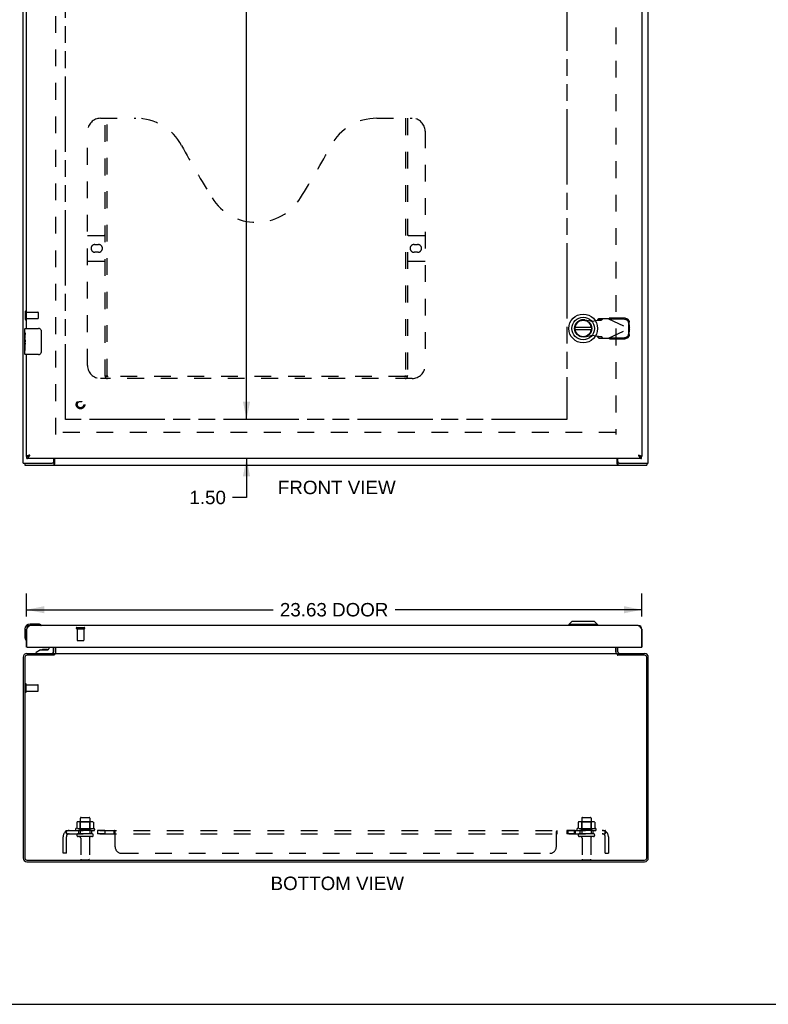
# Model space of a CAD drawing. Header units: inches. Extents: x 0 to 117, y 0 to 76.
# Tile 2 of 4: x 30 to 58, y 0 to 38. Entities that reach past the tile are written whole.
import ezdxf

# ---------------------------------------------------------------- set-up
doc = ezdxf.new("R2010")
doc.units = ezdxf.units.IN
doc.header["$LTSCALE"] = 6.431217
doc.header["$MEASUREMENT"] = 0
doc.linetypes.add('HIDDEN', pattern=[0.2, 0.1, -0.1])
doc.linetypes.add('PHANTOM', pattern=[0.8, 0.45, -0.05, 0.1, -0.05, 0.1, -0.05])
doc.layers.get('0').update_dxf_attribs({"linetype": 'CONTINUOUS'})
for name, color, linetype in [('02___PRT_ALL_AXES', 7, 'CONTINUOUS'), ('AVAILABLE_DOOR_SPACE', 7, 'CONTINUOUS'), ('DEFAULT_2', 8, 'HIDDEN'), ('DIMENSIONS', 7, 'CONTINUOUS')]:
    doc.layers.add(name, color=color, linetype=linetype)
doc.styles.get("Standard").update_dxf_attribs({"font": 'arial.ttf'})
doc.dimstyles.new('DIMSTYLE_1', dxfattribs={"dimtxt": 0.515873, "dimasz": 0.687831, "dimexe": 0.09, "dimexo": 0.07, "dimgap": 0.0375, "dimtad": 0, "dimtih": 1, "dimtoh": 1, "dimzin": 4, "dimdsep": 46, "dimtxsty": 'Standard', "dimblk": '_FILLED', "dimblk1": '_FILLED', "dimblk2": '_FILLED', "dimcen": 0.09, "dimazin": 1, "dimtfac": 1, "dimtofl": 0, "dimtmove": 0, "dimatfit": 3, "dimldrblk": '_FILLED', "dimfxl": 1, "dimtolj": 1, "dimtzin": 4, "dimarcsym": 0})

# ---------------------------------------------------------------- blocks, each defined once
blk = doc.blocks.new('_FILLED')
at = {"color": 0, "linetype": 'ByBlock'}
blk.add_solid([(0, 0), (-1, 0.2), (-1, -0.2)], dxfattribs=at)
blk = doc.blocks.new('*D5')
at = {"layer": 'DIMENSIONS', "color": 2, "linetype": 'Continuous'}
for p, q in [((29.985, 14.897), (29.985, 15.78)), ((53.61, 14.897), (53.61, 15.78)), ((29.985, 15.161), (39.459, 15.161)), ((53.61, 15.161), (44.136, 15.161))]:
    blk.add_line(p, q, dxfattribs=at)
at = {"layer": 'DIMENSIONS', "color": 2, "linetype": 'Continuous', "xscale": 0.6878306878, "yscale": 0.6878306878, "zscale": 0.6878306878, "rotation": 180}
blk.add_blockref('_FILLED', (29.985, 15.161), dxfattribs=at)
at = {"layer": 'DIMENSIONS', "color": 2, "linetype": 'Continuous', "xscale": 0.6878306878, "yscale": 0.6878306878, "zscale": 0.6878306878}
blk.add_blockref('_FILLED', (53.61, 15.161), dxfattribs=at)
at = {"layer": 'DIMENSIONS', "color": 2, "linetype": 'Continuous', "insert": (41.797, 15.419), "char_height": 0.5159, "width": 4.1615, "attachment_point": 2, "line_spacing_factor": 0.9}
blk.add_mtext('23.63 DOOR', dxfattribs=at)
blk = doc.blocks.new('*D14')
at = {"layer": 'DIMENSIONS', "color": 2, "linetype": 'Continuous'}
for p, q in [((38.434, 54.968), (38.434, 39.234)), ((38.434, 22.468), (38.434, 38.202))]:
    blk.add_line(p, q, dxfattribs=at)
at = {"layer": 'DIMENSIONS', "color": 2, "linetype": 'Continuous', "xscale": 0.6878306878, "yscale": 0.6878306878, "zscale": 0.6878306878}
for p, rotation in [((38.434, 54.968), 90), ((38.434, 22.468), 270)]:
    blk.add_blockref('_FILLED', p, dxfattribs=dict(at, rotation=rotation))
at = {"layer": 'DIMENSIONS', "color": 2, "linetype": 'Continuous', "insert": (38.434, 38.976), "char_height": 0.5159, "width": 1.80268, "attachment_point": 2, "line_spacing_factor": 0.9}
blk.add_mtext('32.50', dxfattribs=at)
blk = doc.blocks.new('*D15')
at = {"layer": 'DIMENSIONS', "color": 2, "linetype": 'Continuous'}
for p, q in [((38.434, 22.468), (38.434, 23.844)), ((38.434, 20.968), (38.434, 19.475)), ((38.434, 19.475), (37.901, 19.475))]:
    blk.add_line(p, q, dxfattribs=at)
at = {"layer": 'DIMENSIONS', "color": 2, "linetype": 'Continuous', "xscale": 0.6878306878, "yscale": 0.6878306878, "zscale": 0.6878306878}
for p, rotation in [((38.434, 22.468), 270), ((38.434, 20.968), 90)]:
    blk.add_blockref('_FILLED', p, dxfattribs=dict(at, rotation=rotation))
at = {"layer": 'DIMENSIONS', "color": 2, "linetype": 'Continuous', "insert": (37.643, 19.733), "char_height": 0.5159, "width": 1.40187, "attachment_point": 3, "line_spacing_factor": 0.9}
blk.add_mtext('1.50', dxfattribs=at)

msp = doc.modelspace()

# ---------------------------------------------------------------- linework, layer by layer
at = {"color": 3, "linetype": 'Continuous'}
for p, q in [((29.86, 20.793), (29.86, 56.643)), ((53.61, 56.393), (53.61, 21.043)), ((53.86, 20.793), (53.86, 56.643)), ((29.985, 25.968), (29.985, 51.468)), ((29.985, 21.043), (29.985, 24.968)), ((53.597, 20.968), (29.998, 20.968)), ((30.12, 21.103), (30.102, 21.098)), ((31.035, 20.853), (31.035, 20.968)), ((31.062, 20.968), (31.062, 20.761)), ((52.658, 20.761), (52.658, 20.968)), ((52.685, 20.853), (52.685, 20.968)), ((29.86, 20.793), (30.975, 20.793)), ((29.923, 20.718), (53.797, 20.718)), ((52.666, 20.746), (52.67, 20.739)), ((52.745, 20.793), (53.86, 20.793)), ((29.985, 13.725), (29.985, 14.415)), ((29.998, 13.74), (29.998, 14.415)), ((53.475, 14.55), (30.12, 14.55)), ((53.597, 14.415), (53.597, 13.74)), ((53.61, 14.415), (53.61, 13.725)), ((30.013, 13.725), (53.582, 13.725)), ((31.035, 13.547), (31.035, 13.725)), ((31.112, 13.492), (31.112, 13.725)), ((52.608, 13.725), (52.608, 13.492)), ((52.685, 13.547), (52.685, 13.725)), ((29.86, 13.332), (29.86, 5.622)), ((29.923, 13.334), (29.923, 5.62)), ((31.032, 13.414), (30.003, 13.414)), ((30.005, 13.477), (31.035, 13.477)), ((31.047, 13.424), (31.043, 13.421)), ((31.062, 13.477), (31.062, 13.435)), ((31.062, 13.477), (52.658, 13.477)), ((52.624, 13.485), (52.626, 13.483)), ((52.658, 13.477), (52.658, 13.435)), ((52.685, 13.477), (53.715, 13.477)), ((53.717, 13.414), (52.688, 13.414)), ((53.797, 5.62), (53.797, 13.334)), ((53.86, 5.622), (53.86, 13.332)), ((30.003, 5.54), (53.717, 5.54)), ((30.005, 5.477), (53.715, 5.477))]:
    msp.add_line(p, q, dxfattribs=at)
at = {"color": 7, "linetype": 'Continuous'}
for p, q in [((29.94, 25.968), (30.45, 25.968)), ((30.55, 25.868), (30.55, 25.068)), ((51.672, 26.007), (51.047, 26.007)), ((51.047, 25.928), (51.672, 25.928)), ((29.925, 25.353), (29.925, 25.386)), ((29.925, 24.983), (29.925, 25.122)), ((30.45, 24.968), (29.94, 24.968)), ((29.985, 21.043), (29.998, 21.043)), ((29.998, 20.968), (29.998, 21.043)), ((53.61, 21.043), (53.597, 21.043)), ((53.597, 20.968), (53.597, 21.043)), ((29.923, 20.793), (29.923, 20.718)), ((31.032, 20.793), (30.975, 20.793)), ((31.032, 20.793), (31.032, 20.718)), ((52.745, 20.793), (52.688, 20.793)), ((52.688, 20.793), (52.688, 20.718)), ((53.797, 20.793), (53.797, 20.718)), ((29.925, 14.41), (29.925, 14.121)), ((29.985, 14.415), (29.998, 14.415)), ((30.414, 14.61), (30.125, 14.61)), ((30.452, 14.607), (30.414, 14.61)), ((30.55, 14.563), (30.55, 14.563)), ((50.926, 14.708), (50.808, 14.589)), ((51.911, 14.589), (50.808, 14.589)), ((50.808, 14.589), (50.808, 14.55)), ((51.792, 14.708), (50.926, 14.708)), ((51.792, 14.708), (51.911, 14.589)), ((51.911, 14.589), (51.911, 14.55)), ((53.61, 14.415), (53.597, 14.415)), ((29.925, 14.121), (29.928, 14.083)), ((29.97, 13.992), (29.971, 13.988)), ((29.971, 13.988), (29.971, 13.987)), ((30.013, 13.725), (29.985, 13.725)), ((30.529, 13.62), (30.358, 13.521)), ((30.529, 13.62), (30.811, 13.62)), ((30.691, 13.636), (30.623, 13.636)), ((30.693, 13.636), (30.691, 13.636)), ((30.763, 13.636), (30.693, 13.636)), ((30.843, 13.725), (30.843, 13.652)), ((31.028, 13.561), (31.028, 13.725)), ((31.11, 13.547), (31.11, 13.725)), ((52.61, 13.547), (52.61, 13.725)), ((53.582, 13.725), (53.61, 13.725)), ((30.358, 13.482), (30.358, 13.521)), ((30.358, 13.482), (30.949, 13.482)), ((30.564, 13.477), (30.563, 13.482)), ((30.822, 13.477), (30.823, 13.482)), ((31.035, 13.416), (31.035, 13.477)), ((31.056, 13.434), (31.035, 13.46)), ((52.664, 13.434), (52.685, 13.46)), ((52.685, 13.416), (52.685, 13.477)), ((0, 0), (116.931, 0))]:
    msp.add_line(p, q, dxfattribs=at)
for points in [[(30.543, 25.904), (30.545, 25.899), (30.547, 25.893), (30.548, 25.887), (30.549, 25.881), (30.55, 25.874), (30.55, 25.868)], [(30.55, 25.068), (30.55, 25.062), (30.549, 25.055), (30.548, 25.049), (30.547, 25.043), (30.545, 25.038), (30.543, 25.032)], [(29.998, 21.043), (30.003, 21.043), (30.008, 21.044), (30.013, 21.044), (30.018, 21.045), (30.023, 21.046), (30.028, 21.048), (30.034, 21.049), (30.039, 21.051), (30.044, 21.053), (30.049, 21.055), (30.054, 21.058), (30.059, 21.061)], [(30.059, 21.061), (30.064, 21.063), (30.069, 21.066)], [(30.069, 21.066), (30.074, 21.07), (30.079, 21.073), (30.084, 21.076), (30.089, 21.08), (30.095, 21.084), (30.1, 21.087), (30.105, 21.091), (30.11, 21.095), (30.115, 21.099), (30.12, 21.103)], [(30.12, 21.103), (30.115, 21.1), (30.111, 21.097), (30.106, 21.094), (30.101, 21.091), (30.097, 21.088), (30.093, 21.085), (30.089, 21.082), (30.085, 21.079), (30.081, 21.076), (30.078, 21.073), (30.074, 21.07), (30.074, 21.069)], [(31.062, 20.814), (31.061, 20.814), (31.059, 20.814), (31.058, 20.814), (31.057, 20.814), (31.056, 20.814), (31.055, 20.813), (31.054, 20.813), (31.053, 20.812), (31.052, 20.811), (31.05, 20.81), (31.049, 20.81), (31.048, 20.808), (31.047, 20.807), (31.046, 20.806), (31.045, 20.805), (31.044, 20.803), (31.043, 20.802), (31.042, 20.801), (31.041, 20.799), (31.04, 20.798), (31.039, 20.797), (31.038, 20.796), (31.037, 20.795), (31.036, 20.794), (31.035, 20.794), (31.034, 20.793), (31.033, 20.793), (31.032, 20.793)], [(52.658, 20.814), (52.659, 20.814), (52.66, 20.814), (52.662, 20.814), (52.663, 20.814), (52.664, 20.814), (52.665, 20.813), (52.666, 20.813), (52.667, 20.812), (52.668, 20.811), (52.669, 20.81), (52.671, 20.81), (52.672, 20.808), (52.673, 20.807), (52.674, 20.806), (52.675, 20.805), (52.676, 20.803), (52.677, 20.802), (52.678, 20.801), (52.679, 20.799), (52.68, 20.798), (52.681, 20.797), (52.682, 20.796), (52.683, 20.795), (52.684, 20.794), (52.685, 20.794), (52.686, 20.793), (52.687, 20.793), (52.688, 20.793)], [(53.475, 21.103), (53.48, 21.1), (53.484, 21.097), (53.489, 21.094), (53.494, 21.091), (53.498, 21.088), (53.502, 21.085), (53.506, 21.082), (53.51, 21.079), (53.514, 21.076), (53.517, 21.073), (53.521, 21.07), (53.521, 21.069)], [(53.475, 21.103), (53.48, 21.099), (53.485, 21.095), (53.49, 21.091), (53.495, 21.087), (53.5, 21.084), (53.505, 21.08), (53.511, 21.076), (53.516, 21.073), (53.521, 21.07)], [(53.521, 21.07), (53.526, 21.066), (53.531, 21.063)], [(53.531, 21.063), (53.536, 21.061), (53.541, 21.058), (53.546, 21.055), (53.551, 21.053), (53.556, 21.051), (53.561, 21.049), (53.566, 21.048), (53.572, 21.046), (53.577, 21.045), (53.582, 21.044), (53.587, 21.044), (53.592, 21.043), (53.597, 21.043)], [(30.55, 14.563), (30.548, 14.564), (30.547, 14.564), (30.543, 14.565)], [(29.971, 13.987), (29.972, 13.985), (29.972, 13.985)], [(31.056, 13.434), (31.055, 13.433), (31.053, 13.432), (31.052, 13.43), (31.051, 13.428), (31.05, 13.426), (31.049, 13.425)], [(52.664, 13.434), (52.665, 13.433), (52.667, 13.432), (52.668, 13.43), (52.669, 13.428), (52.67, 13.426), (52.671, 13.425)]]:
    msp.add_lwpolyline(points, dxfattribs=at)
at = {"color": 3, "linetype": 'Continuous'}
for points in [[(30.102, 21.098), (30.094, 21.096), (30.085, 21.093), (30.077, 21.091), (30.068, 21.088), (30.06, 21.086), (30.052, 21.083), (30.045, 21.081), (30.038, 21.078), (30.031, 21.076), (30.025, 21.073), (30.018, 21.071), (30.013, 21.068), (30.008, 21.066), (30.003, 21.063), (29.999, 21.061), (29.995, 21.058), (29.992, 21.056), (29.99, 21.053), (29.988, 21.051), (29.986, 21.048), (29.985, 21.046), (29.985, 21.043)], [(29.998, 20.968), (30.003, 20.968), (30.008, 20.969), (30.013, 20.971), (30.018, 20.973), (30.023, 20.975), (30.028, 20.978), (30.034, 20.982), (30.039, 20.986), (30.044, 20.991), (30.049, 20.996), (30.054, 21.002), (30.059, 21.008), (30.064, 21.014), (30.069, 21.021), (30.074, 21.028), (30.079, 21.036), (30.084, 21.043), (30.089, 21.051), (30.095, 21.06), (30.1, 21.068), (30.105, 21.077), (30.11, 21.085), (30.115, 21.094), (30.12, 21.103)], [(53.475, 21.103), (53.493, 21.098), (53.501, 21.096), (53.51, 21.093), (53.518, 21.091), (53.527, 21.088), (53.535, 21.086), (53.542, 21.083), (53.55, 21.081), (53.557, 21.078), (53.564, 21.076), (53.57, 21.073), (53.576, 21.071), (53.582, 21.068), (53.587, 21.066), (53.592, 21.063), (53.596, 21.061), (53.6, 21.058), (53.603, 21.056), (53.605, 21.053), (53.607, 21.051), (53.609, 21.048), (53.61, 21.046), (53.61, 21.043)], [(53.475, 21.103), (53.48, 21.094), (53.485, 21.085), (53.49, 21.077), (53.495, 21.068), (53.5, 21.06), (53.505, 21.051), (53.511, 21.043), (53.516, 21.036), (53.521, 21.028), (53.526, 21.021), (53.531, 21.014), (53.536, 21.008), (53.541, 21.002), (53.546, 20.996), (53.551, 20.991), (53.556, 20.986), (53.561, 20.982), (53.566, 20.978), (53.572, 20.975), (53.577, 20.973), (53.582, 20.971), (53.587, 20.969), (53.592, 20.968), (53.597, 20.968)], [(31.05, 20.739), (31.049, 20.737), (31.048, 20.734), (31.047, 20.732), (31.046, 20.73), (31.045, 20.728), (31.044, 20.727), (31.043, 20.725), (31.042, 20.724), (31.041, 20.722), (31.04, 20.721), (31.039, 20.72), (31.038, 20.72), (31.037, 20.719), (31.036, 20.719), (31.034, 20.718), (31.033, 20.718), (31.032, 20.718)], [(31.062, 20.761), (31.061, 20.76), (31.06, 20.759), (31.059, 20.757), (31.058, 20.755), (31.057, 20.753), (31.056, 20.751), (31.055, 20.749), (31.053, 20.746), (31.05, 20.739)], [(52.658, 20.761), (52.659, 20.76), (52.66, 20.759), (52.661, 20.757), (52.662, 20.755), (52.663, 20.753), (52.664, 20.751), (52.665, 20.749), (52.666, 20.746)], [(52.67, 20.739), (52.671, 20.737), (52.672, 20.734), (52.673, 20.732), (52.674, 20.73), (52.675, 20.728), (52.676, 20.727), (52.677, 20.725), (52.678, 20.724), (52.679, 20.722), (52.68, 20.721), (52.681, 20.72), (52.682, 20.72), (52.683, 20.719), (52.684, 20.719), (52.686, 20.718), (52.687, 20.718), (52.688, 20.718)], [(29.998, 14.415), (30.003, 14.424), (30.008, 14.433), (30.013, 14.441), (30.018, 14.45), (30.023, 14.458), (30.028, 14.467), (30.034, 14.475), (30.039, 14.483), (30.044, 14.49), (30.049, 14.497), (30.054, 14.504), (30.059, 14.51), (30.064, 14.517), (30.069, 14.522), (30.074, 14.527), (30.079, 14.532), (30.084, 14.536), (30.089, 14.54), (30.095, 14.543), (30.1, 14.545), (30.105, 14.547), (30.11, 14.549), (30.115, 14.55), (30.12, 14.55)], [(53.475, 14.55), (53.48, 14.55), (53.485, 14.549), (53.49, 14.547), (53.495, 14.545), (53.5, 14.543), (53.505, 14.54), (53.511, 14.536), (53.516, 14.532), (53.521, 14.527), (53.526, 14.522), (53.531, 14.517), (53.536, 14.51), (53.541, 14.504), (53.546, 14.497), (53.551, 14.49), (53.556, 14.483), (53.561, 14.475), (53.566, 14.467), (53.572, 14.458), (53.577, 14.45), (53.582, 14.441), (53.587, 14.433), (53.592, 14.424), (53.597, 14.415)], [(31.009, 13.492), (31.009, 13.493), (31.01, 13.493), (31.01, 13.493), (31.011, 13.493), (31.012, 13.492), (31.013, 13.492), (31.014, 13.491), (31.015, 13.49), (31.016, 13.489), (31.018, 13.488), (31.021, 13.485)], [(31.021, 13.485), (31.022, 13.484), (31.024, 13.483), (31.025, 13.481)], [(31.025, 13.481), (31.027, 13.48), (31.028, 13.479), (31.03, 13.478)], [(31.043, 13.421), (31.042, 13.421), (31.041, 13.42), (31.04, 13.419), (31.039, 13.419), (31.038, 13.418), (31.037, 13.417), (31.036, 13.416), (31.034, 13.416), (31.033, 13.415), (31.032, 13.414)], [(31.062, 13.435), (31.061, 13.434), (31.06, 13.433), (31.059, 13.432), (31.058, 13.431), (31.057, 13.43), (31.056, 13.429), (31.055, 13.428), (31.053, 13.428), (31.052, 13.427), (31.051, 13.426), (31.05, 13.426), (31.049, 13.425), (31.048, 13.424), (31.047, 13.424)], [(31.096, 13.485), (31.094, 13.483), (31.093, 13.482), (31.092, 13.481), (31.091, 13.48), (31.089, 13.479), (31.088, 13.478), (31.087, 13.478), (31.086, 13.477), (31.085, 13.477), (31.084, 13.477)], [(31.112, 13.492), (31.111, 13.493), (31.11, 13.493), (31.109, 13.493), (31.108, 13.493), (31.106, 13.492), (31.105, 13.492), (31.104, 13.491), (31.102, 13.491), (31.101, 13.49), (31.1, 13.489), (31.099, 13.488), (31.098, 13.486), (31.096, 13.485)], [(52.608, 13.492), (52.609, 13.493), (52.61, 13.493), (52.611, 13.493), (52.612, 13.493), (52.614, 13.492), (52.615, 13.492), (52.616, 13.491), (52.618, 13.491), (52.619, 13.49), (52.62, 13.489), (52.621, 13.488), (52.622, 13.486), (52.624, 13.485)], [(52.626, 13.483), (52.627, 13.482), (52.628, 13.481), (52.629, 13.48), (52.63, 13.479), (52.632, 13.478), (52.633, 13.478), (52.634, 13.477), (52.635, 13.477), (52.636, 13.477)], [(52.658, 13.435), (52.659, 13.434), (52.66, 13.433), (52.661, 13.432), (52.662, 13.431), (52.663, 13.43), (52.664, 13.429), (52.665, 13.428), (52.666, 13.428), (52.668, 13.427), (52.669, 13.426), (52.67, 13.426), (52.671, 13.425), (52.672, 13.424), (52.673, 13.424), (52.676, 13.422)], [(52.676, 13.422), (52.677, 13.421), (52.678, 13.421), (52.679, 13.42), (52.68, 13.419), (52.681, 13.419), (52.682, 13.418), (52.683, 13.417), (52.684, 13.416), (52.686, 13.416), (52.687, 13.415), (52.688, 13.414)], [(52.695, 13.481), (52.693, 13.48), (52.692, 13.479), (52.69, 13.478)], [(52.702, 13.488), (52.699, 13.485), (52.698, 13.484), (52.696, 13.483), (52.695, 13.481)], [(52.711, 13.492), (52.711, 13.493), (52.71, 13.493), (52.71, 13.493), (52.709, 13.493), (52.708, 13.492), (52.707, 13.492), (52.706, 13.491), (52.705, 13.49), (52.704, 13.489), (52.702, 13.488)]]:
    msp.add_lwpolyline(points, dxfattribs=at)
at = {"color": 7, "linetype": 'Continuous'}
for radius in [0.551, 0.433, 0.329, 0.317]:
    msp.add_circle((51.359, 25.967), radius, dxfattribs=at)
for centre, radius, start, end in [((51.359, 25.967), 0.315, 10.0787, 349.9213), ((29.94, 25.953), 0.015, 90, 180), ((30.45, 25.868), 0.1, 21.1999, 90), ((29.94, 24.983), 0.015, 180, 270), ((30.45, 25.068), 0.1, 270, 338.7946), ((30.125, 14.41), 0.2, 90, 180), ((30.414, 14.36), 0.25, 59.1101, 90), ((30.535, 14.565), 0.015, 270, 353.6204), ((30.535, 14.562), 0.015, 6.3796, 59.1101), ((30.175, 14.121), 0.25, 180, 210.8899), ((29.97, 14), 0.015, 276.3796, 360), ((29.973, 14), 0.015, 210.8899, 263.6204), ((30.623, 13.546), 0.09, 90, 124.9249), ((30.763, 13.546), 0.09, 55.2472, 90), ((30.811, 13.652), 0.0317, 270, 360), ((30.949, 13.561), 0.0787, 270, 360), ((30.965, 13.547), 0.145, 308.7549, 311.9883), ((30.965, 13.547), 0.145, 334.6031, 360), ((52.755, 13.547), 0.145, 180, 205.3969), ((52.755, 13.547), 0.145, 228.0117, 231.2451)]:
    msp.add_arc(centre, radius, start, end, dxfattribs=at)
at = {"color": 3, "linetype": 'Continuous'}
for centre, radius, start, end in [((30.975, 20.853), 0.06, 270, 360), ((52.745, 20.853), 0.06, 180, 270), ((30.12, 14.415), 0.135, 90, 180), ((53.475, 14.415), 0.135, 0, 90), ((30.013, 13.74), 0.015, 180, 270), ((53.582, 13.74), 0.015, 270, 360), ((30.005, 13.332), 0.145, 90, 180), ((30.003, 13.334), 0.08, 90, 180), ((30.965, 13.547), 0.07, 273.2311, 360), ((52.755, 13.547), 0.07, 180, 266.7689), ((53.715, 13.332), 0.145, 0, 90), ((53.717, 13.334), 0.08, 0, 90), ((30.005, 5.622), 0.145, 180, 270), ((30.003, 5.62), 0.08, 180, 270), ((53.715, 5.622), 0.145, 270, 360), ((53.717, 5.62), 0.08, 270, 360)]:
    msp.add_arc(centre, radius, start, end, dxfattribs=at)
at = {"layer": '02___PRT_ALL_AXES', "color": 8, "linetype": 'HIDDEN'}
for p, q in [((29.978, 26.344), (29.978, 26.592)), ((29.978, 26.592), (30.425, 26.592)), ((29.978, 26.344), (30.425, 26.344)), ((31.936, 14.432), (31.936, 13.985)), ((31.936, 14.432), (32.184, 14.432)), ((32.184, 14.432), (32.184, 13.985)), ((29.978, 12.028), (29.978, 12.276)), ((29.978, 12.276), (30.425, 12.276)), ((29.978, 12.028), (30.425, 12.028)), ((32.052, 7.147), (32.052, 6.552)), ((32.418, 7.147), (32.418, 6.552)), ((51.302, 7.147), (51.302, 6.552)), ((51.668, 7.147), (51.668, 6.552)), ((32.591, 6.747), (31.879, 6.747)), ((31.901, 6.677), (31.985, 6.677)), ((31.985, 6.677), (31.985, 6.552)), ((32.485, 6.677), (31.985, 6.677)), ((32.485, 6.552), (31.985, 6.552)), ((32.485, 6.677), (32.485, 6.552)), ((32.485, 6.677), (32.569, 6.677)), ((32.713, 6.677), (32.713, 6.552)), ((32.994, 6.677), (32.713, 6.677)), ((32.994, 6.552), (32.713, 6.552)), ((32.994, 6.677), (32.994, 6.552)), ((51.046, 6.677), (50.726, 6.677)), ((50.726, 6.677), (50.726, 6.552)), ((51.046, 6.552), (50.726, 6.552)), ((50.765, 6.677), (50.765, 6.552)), ((51.007, 6.677), (51.007, 6.552)), ((51.046, 6.677), (51.046, 6.552)), ((51.841, 6.747), (51.129, 6.747)), ((51.151, 6.677), (51.235, 6.677)), ((51.735, 6.677), (51.235, 6.677)), ((51.235, 6.677), (51.235, 6.552)), ((51.735, 6.552), (51.235, 6.552)), ((51.735, 6.677), (51.819, 6.677)), ((51.735, 6.677), (51.735, 6.552)), ((32.069, 6.384), (32.069, 5.582)), ((32.401, 6.384), (32.401, 5.582)), ((51.319, 6.384), (51.319, 5.582)), ((51.651, 6.384), (51.651, 5.582))]:
    msp.add_line(p, q, dxfattribs=at)
at = {"layer": '02___PRT_ALL_AXES', "color": 7, "linetype": 'Continuous'}
for p, q in [((29.925, 25.809), (29.925, 25.953)), ((29.925, 25.553), (29.925, 25.806)), ((29.934, 25.751), (29.925, 25.751)), ((29.935, 25.583), (29.935, 25.74)), ((29.925, 25.583), (29.935, 25.583)), ((29.925, 24.983), (29.925, 25.551)), ((29.928, 25.52), (29.925, 25.52)), ((29.925, 25.389), (29.934, 25.389)), ((29.925, 25.353), (29.935, 25.353)), ((29.935, 25.4), (29.935, 25.453)), ((29.935, 25.122), (29.935, 25.353)), ((29.925, 25.29), (29.935, 25.29)), ((29.925, 25.122), (29.935, 25.122))]:
    msp.add_line(p, q, dxfattribs=at)
for points in [[(29.925, 25.809), (29.925, 25.806), (29.926, 25.801), (29.927, 25.796), (29.928, 25.79), (29.929, 25.783), (29.93, 25.775), (29.932, 25.767), (29.933, 25.758), (29.934, 25.749), (29.935, 25.74)], [(29.925, 25.553), (29.925, 25.546), (29.926, 25.538), (29.927, 25.53), (29.928, 25.521), (29.929, 25.512), (29.93, 25.503), (29.931, 25.494), (29.932, 25.485), (29.933, 25.477), (29.934, 25.468), (29.935, 25.46), (29.935, 25.453)], [(29.935, 25.4), (29.935, 25.393), (29.934, 25.387), (29.934, 25.381), (29.933, 25.375), (29.932, 25.369), (29.932, 25.364)]]:
    msp.add_lwpolyline(points, dxfattribs=at)
at = {"layer": '02___PRT_ALL_AXES', "color": 8, "linetype": 'HIDDEN'}
msp.add_circle((32.06, 23.043), 0.124, dxfattribs=at)
at = {"layer": '02___PRT_ALL_AXES', "color": 7, "linetype": 'Continuous'}
msp.add_arc((30.125, 14.41), 0.2, 166.9743, 170.9576, dxfattribs=at)
at = {"layer": '02___PRT_ALL_AXES', "color": 8, "linetype": 'HIDDEN'}
for centre, radius, start, end in [((31.901, 6.715), 0.0384, 124.4497, 270), ((32.235, 6.147), 0.698, 117.6814, 120.6631), ((32.235, 6.147), 0.698, 59.3369, 62.3186), ((32.569, 6.715), 0.0384, 270, 55.5503), ((51.151, 6.715), 0.0384, 124.4497, 270), ((51.485, 6.147), 0.698, 117.6814, 120.6631), ((51.485, 6.147), 0.698, 59.3369, 62.3186), ((51.819, 6.715), 0.0384, 270, 55.5503)]:
    msp.add_arc(centre, radius, start, end, dxfattribs=at)
at = {"layer": '02___PRT_ALL_AXES', "color": 7, "linetype": 'Continuous'}
msp.add_ellipse((30.125, 25.386), major_axis=(0.2, 0), ratio=0.432808, start_param=3.141593, end_param=3.403409, dxfattribs=at)
at = {"layer": 'AVAILABLE_DOOR_SPACE', "color": 40, "linetype": 'PHANTOM'}
for p, q in [((31.485, 22.468), (31.485, 54.968)), ((50.735, 54.968), (50.735, 22.468)), ((50.735, 22.468), (31.485, 22.468))]:
    msp.add_line(p, q, dxfattribs=at)
at = {"layer": 'DEFAULT_2', "color": 8, "linetype": 'HIDDEN'}
for p, q in [((31.11, 21.893), (31.11, 55.543)), ((52.61, 55.543), (52.61, 21.893)), ((32.83, 34.043), (34.185, 34.043)), ((33.005, 24.133), (33.005, 34.043)), ((33.085, 24.163), (33.085, 34.043)), ((43.435, 34.043), (44.79, 34.043)), ((44.535, 34.043), (44.535, 24.163)), ((44.615, 34.043), (44.615, 24.133)), ((32.33, 24.543), (32.33, 33.543)), ((45.29, 33.543), (45.29, 24.543)), ((32.33, 29.543), (32.965, 29.543)), ((44.655, 29.543), (45.29, 29.543)), ((32.616, 29.193), (32.753, 29.193)), ((44.866, 29.193), (45.003, 29.193)), ((32.753, 28.893), (32.616, 28.893)), ((45.003, 28.893), (44.866, 28.893)), ((32.965, 28.543), (32.33, 28.543)), ((45.29, 28.543), (44.655, 28.543)), ((29.935, 26.61), (29.935, 26.326)), ((29.978, 26.61), (29.978, 26.326)), ((30.435, 26.582), (30.435, 26.354)), ((51.419, 26.297), (51.714, 26.243)), ((51.714, 26.243), (51.911, 26.281)), ((51.911, 26.281), (51.943, 26.283)), ((51.956, 26.341), (51.914, 26.295)), ((51.914, 26.295), (52.07, 26.295)), ((52.33, 26.341), (51.956, 26.341)), ((52.07, 26.295), (52.111, 26.341)), ((52.33, 26.341), (53.117, 25.967)), ((52.358, 26.328), (52.378, 26.37)), ((52.949, 26.318), (52.358, 26.328)), ((52.968, 26.36), (52.378, 26.37)), ((53.111, 25.97), (53.108, 26.163)), ((53.131, 26.012), (53.127, 26.205)), ((52.33, 25.593), (53.117, 25.967)), ((53.108, 25.772), (53.111, 25.964)), ((53.131, 26.012), (53.111, 25.97)), ((53.111, 25.964), (53.131, 25.923)), ((53.122, 25.983), (53.117, 25.967)), ((53.117, 25.967), (53.122, 25.952)), ((53.126, 25.997), (53.122, 25.983)), ((53.122, 25.952), (53.126, 25.937)), ((53.131, 26.012), (53.126, 25.997)), ((53.126, 25.937), (53.131, 25.923)), ((53.127, 25.73), (53.131, 25.923)), ((51.714, 25.692), (51.419, 25.638)), ((51.911, 25.654), (51.714, 25.692)), ((52.07, 25.64), (51.914, 25.64)), ((51.914, 25.64), (51.956, 25.593)), ((51.956, 25.593), (52.33, 25.593)), ((52.111, 25.593), (52.07, 25.64)), ((52.346, 25.584), (52.33, 25.593)), ((52.358, 25.607), (52.949, 25.617)), ((52.378, 25.565), (52.358, 25.607)), ((52.378, 25.565), (52.968, 25.575)), ((44.79, 24.043), (32.83, 24.043)), ((44.531, 24.123), (33.089, 24.123)), ((52.608, 21.968), (31.112, 21.968)), ((31.918, 14.475), (32.202, 14.475)), ((31.918, 14.432), (32.202, 14.432)), ((31.946, 13.975), (32.174, 13.975)), ((29.935, 12.01), (29.935, 12.294)), ((29.978, 12.01), (29.978, 12.294)), ((30.435, 12.038), (30.435, 12.266)), ((31.916, 6.992), (31.916, 6.774)), ((32.491, 7.013), (31.979, 7.013)), ((32.051, 6.993), (32.031, 7.013)), ((32.051, 6.697), (32.051, 6.993)), ((32.418, 6.993), (32.051, 6.993)), ((32.082, 7.177), (32.388, 7.177)), ((32.418, 6.993), (32.438, 7.013)), ((32.418, 6.697), (32.418, 6.993)), ((32.554, 6.992), (32.554, 6.774)), ((51.166, 6.992), (51.166, 6.774)), ((51.741, 7.013), (51.229, 7.013)), ((51.301, 6.993), (51.281, 7.013)), ((51.668, 6.993), (51.301, 6.993)), ((51.301, 6.697), (51.301, 6.993)), ((51.332, 7.177), (51.638, 7.177)), ((51.668, 6.993), (51.688, 7.013)), ((51.668, 6.697), (51.668, 6.993)), ((51.804, 6.992), (51.804, 6.774)), ((31.391, 5.802), (31.391, 6.44)), ((31.478, 6.623), (31.557, 6.527)), ((31.516, 6.552), (31.516, 6.677)), ((31.516, 6.677), (52.204, 6.677)), ((31.516, 6.552), (52.204, 6.552)), ((31.516, 5.802), (31.516, 6.44)), ((31.544, 6.534), (31.538, 6.539)), ((32.499, 6.446), (31.97, 6.446)), ((32.051, 6.697), (32.031, 6.677)), ((32.418, 6.697), (32.051, 6.697)), ((32.418, 6.697), (32.438, 6.677)), ((33.356, 6.552), (33.356, 6.677)), ((33.357, 6.677), (33.356, 6.677)), ((33.366, 6.671), (33.365, 6.673)), ((33.373, 6.661), (33.371, 6.664)), ((33.374, 6.658), (33.373, 6.661)), ((33.376, 6.655), (33.374, 6.658)), ((33.376, 6.531), (33.375, 6.533)), ((33.377, 6.651), (33.376, 6.655)), ((33.383, 6.527), (33.382, 6.527)), ((33.391, 6.052), (33.391, 6.623)), ((50.329, 6.052), (50.329, 6.623)), ((50.336, 6.526), (50.337, 6.527)), ((50.355, 6.673), (50.357, 6.674)), ((50.362, 6.677), (50.363, 6.677)), ((50.363, 6.552), (50.364, 6.552)), ((50.364, 6.552), (50.364, 6.677)), ((51.749, 6.446), (51.22, 6.446)), ((51.301, 6.697), (51.281, 6.677)), ((51.668, 6.697), (51.301, 6.697)), ((51.668, 6.697), (51.688, 6.677)), ((52.242, 6.623), (52.163, 6.527)), ((52.198, 6.587), (52.197, 6.585)), ((52.197, 6.585), (52.197, 6.584)), ((52.199, 6.59), (52.198, 6.588)), ((52.198, 6.588), (52.198, 6.587)), ((52.2, 6.593), (52.199, 6.591)), ((52.199, 6.591), (52.199, 6.59)), ((52.201, 6.596), (52.2, 6.594)), ((52.2, 6.594), (52.2, 6.593)), ((52.201, 6.599), (52.201, 6.597)), ((52.201, 6.597), (52.201, 6.596)), ((52.204, 6.552), (52.204, 6.677)), ((52.204, 6.612), (52.204, 6.612)), ((52.204, 5.802), (52.204, 6.44)), ((52.329, 6.44), (52.329, 5.802)), ((31.516, 5.802), (31.391, 5.802)), ((33.641, 5.802), (50.079, 5.802)), ((52.204, 5.802), (52.329, 5.802)), ((32.099, 5.552), (32.371, 5.552)), ((51.349, 5.552), (51.621, 5.552))]:
    msp.add_line(p, q, dxfattribs=at)
for points in [[(51.914, 26.295), (51.914, 26.293), (51.914, 26.291), (51.913, 26.288), (51.912, 26.286), (51.912, 26.283), (51.911, 26.281)], [(51.943, 26.283), (51.958, 26.284), (51.973, 26.285), (51.988, 26.286), (52.002, 26.287), (52.014, 26.288), (52.026, 26.289), (52.037, 26.29), (52.046, 26.291), (52.054, 26.292), (52.061, 26.293), (52.066, 26.294), (52.07, 26.295)], [(52.33, 26.341), (52.346, 26.351), (52.354, 26.356), (52.362, 26.36), (52.37, 26.365), (52.378, 26.37)], [(53.108, 26.163), (53.106, 26.178), (53.104, 26.193), (53.1, 26.208), (53.095, 26.222), (53.088, 26.235), (53.08, 26.248), (53.07, 26.26), (53.06, 26.272), (53.048, 26.282), (53.036, 26.291), (53.023, 26.299), (53.009, 26.305), (52.994, 26.311), (52.979, 26.315), (52.964, 26.317), (52.949, 26.318)], [(52.968, 26.36), (52.984, 26.359), (52.999, 26.356), (53.014, 26.352), (53.028, 26.347), (53.042, 26.34), (53.056, 26.332), (53.068, 26.323), (53.08, 26.313), (53.09, 26.302), (53.099, 26.29), (53.108, 26.277), (53.114, 26.263), (53.12, 26.249), (53.124, 26.235), (53.126, 26.22), (53.127, 26.205)], [(52.949, 25.617), (52.964, 25.618), (52.979, 25.62), (52.994, 25.624), (53.009, 25.63), (53.023, 25.636), (53.036, 25.644), (53.048, 25.653), (53.06, 25.663), (53.07, 25.675), (53.08, 25.687), (53.088, 25.7), (53.095, 25.713), (53.1, 25.727), (53.104, 25.742), (53.106, 25.756), (53.108, 25.772)], [(53.127, 25.73), (53.126, 25.715), (53.124, 25.7), (53.12, 25.686), (53.114, 25.672), (53.108, 25.658), (53.099, 25.645), (53.09, 25.633), (53.08, 25.622), (53.068, 25.612), (53.056, 25.602), (53.042, 25.595), (53.028, 25.588), (53.014, 25.583), (52.999, 25.579), (52.984, 25.576), (52.968, 25.575)], [(52.07, 25.64), (52.066, 25.641), (52.061, 25.642), (52.054, 25.643), (52.046, 25.644), (52.037, 25.645), (52.026, 25.646), (52.014, 25.647), (52.002, 25.648), (51.988, 25.649), (51.973, 25.65), (51.958, 25.651), (51.943, 25.652), (51.911, 25.654)], [(51.911, 25.654), (51.912, 25.652), (51.912, 25.649), (51.913, 25.647), (51.914, 25.644), (51.914, 25.642), (51.914, 25.64)], [(52.378, 25.565), (52.37, 25.57), (52.362, 25.574), (52.354, 25.579), (52.346, 25.584)], [(32.995, 24.163), (33.011, 24.152), (33.027, 24.143), (33.043, 24.135), (33.058, 24.128), (33.074, 24.125), (33.089, 24.123)], [(44.531, 24.123), (44.546, 24.125), (44.562, 24.128), (44.577, 24.135), (44.593, 24.143), (44.609, 24.152), (44.625, 24.163)], [(31.922, 7.001), (31.921, 7), (31.919, 6.999), (31.918, 6.998), (31.917, 6.996), (31.917, 6.995), (31.916, 6.993), (31.916, 6.992)], [(32.548, 7.001), (32.549, 7), (32.551, 6.999), (32.552, 6.998), (32.553, 6.996), (32.553, 6.995), (32.554, 6.993), (32.554, 6.992)], [(51.172, 7.001), (51.171, 7), (51.169, 6.999), (51.168, 6.998), (51.167, 6.996), (51.167, 6.995), (51.166, 6.993), (51.166, 6.992)], [(51.798, 7.001), (51.799, 7), (51.801, 6.999), (51.802, 6.998), (51.803, 6.996), (51.803, 6.995), (51.804, 6.993), (51.804, 6.992)], [(31.478, 6.623), (31.48, 6.625), (31.481, 6.627), (31.483, 6.629), (31.485, 6.632), (31.487, 6.635), (31.489, 6.638), (31.49, 6.641), (31.492, 6.645), (31.493, 6.648)], [(31.493, 6.648), (31.496, 6.655), (31.498, 6.658), (31.499, 6.661), (31.5, 6.664), (31.502, 6.666), (31.504, 6.669), (31.505, 6.671), (31.507, 6.673), (31.509, 6.674), (31.51, 6.676), (31.512, 6.676), (31.514, 6.677), (31.515, 6.677), (31.516, 6.677)], [(31.516, 6.611), (31.516, 6.612), (31.516, 6.612), (31.516, 6.612), (31.516, 6.612), (31.516, 6.612), (31.516, 6.611), (31.516, 6.611), (31.516, 6.611), (31.516, 6.61), (31.516, 6.61), (31.516, 6.609), (31.516, 6.609)], [(31.539, 6.548), (31.539, 6.548), (31.539, 6.548), (31.539, 6.548), (31.539, 6.549), (31.539, 6.549), (31.538, 6.549), (31.538, 6.55), (31.538, 6.55), (31.538, 6.551), (31.537, 6.551), (31.537, 6.552), (31.537, 6.552), (31.536, 6.553), (31.536, 6.553), (31.536, 6.554), (31.535, 6.554), (31.535, 6.555), (31.535, 6.556), (31.534, 6.556), (31.534, 6.557), (31.534, 6.558), (31.533, 6.558), (31.533, 6.559), (31.533, 6.56), (31.532, 6.561), (31.532, 6.561), (31.532, 6.562), (31.531, 6.563), (31.531, 6.564), (31.531, 6.564), (31.53, 6.565), (31.53, 6.566), (31.529, 6.567), (31.529, 6.568), (31.529, 6.568), (31.528, 6.569), (31.528, 6.57), (31.528, 6.571), (31.527, 6.572), (31.527, 6.573), (31.527, 6.574), (31.526, 6.575), (31.526, 6.576), (31.525, 6.577), (31.525, 6.578), (31.525, 6.579), (31.524, 6.579), (31.524, 6.58), (31.524, 6.581), (31.523, 6.582), (31.523, 6.583), (31.523, 6.584), (31.523, 6.585), (31.522, 6.586), (31.522, 6.587), (31.522, 6.588), (31.521, 6.589), (31.521, 6.59), (31.521, 6.59), (31.521, 6.591), (31.52, 6.592), (31.52, 6.593), (31.52, 6.594), (31.52, 6.595), (31.519, 6.596), (31.519, 6.596), (31.519, 6.597), (31.519, 6.598), (31.519, 6.599), (31.518, 6.6), (31.518, 6.601), (31.518, 6.601), (31.518, 6.602), (31.518, 6.603), (31.517, 6.604), (31.517, 6.604), (31.517, 6.605), (31.517, 6.606), (31.517, 6.607), (31.517, 6.607), (31.517, 6.608), (31.517, 6.609), (31.516, 6.609), (31.516, 6.61), (31.516, 6.61), (31.516, 6.611), (31.516, 6.611), (31.516, 6.611)], [(31.538, 6.539), (31.536, 6.541), (31.535, 6.542), (31.533, 6.544), (31.53, 6.546), (31.528, 6.547), (31.526, 6.548), (31.524, 6.55), (31.522, 6.551), (31.521, 6.551), (31.519, 6.552), (31.518, 6.552), (31.516, 6.552)], [(31.536, 6.552), (31.537, 6.551), (31.537, 6.551), (31.537, 6.551), (31.538, 6.55), (31.538, 6.55), (31.538, 6.549), (31.538, 6.549), (31.539, 6.549), (31.539, 6.549), (31.539, 6.548), (31.539, 6.548), (31.539, 6.548), (31.539, 6.548)], [(31.557, 6.527), (31.557, 6.526), (31.556, 6.526), (31.555, 6.526), (31.555, 6.526), (31.554, 6.526), (31.553, 6.527), (31.552, 6.527), (31.551, 6.528), (31.549, 6.529), (31.548, 6.53), (31.547, 6.531), (31.545, 6.533), (31.544, 6.534)], [(31.916, 6.774), (31.916, 6.772), (31.916, 6.771), (31.915, 6.77), (31.915, 6.769), (31.915, 6.769), (31.914, 6.768), (31.914, 6.768), (31.914, 6.767), (31.913, 6.767), (31.913, 6.766), (31.913, 6.766), (31.912, 6.766), (31.912, 6.766), (31.912, 6.765), (31.912, 6.765), (31.911, 6.765), (31.911, 6.765), (31.911, 6.765)], [(32.559, 6.765), (32.559, 6.765), (32.559, 6.765), (32.558, 6.765), (32.558, 6.765), (32.558, 6.766), (32.558, 6.766), (32.557, 6.766), (32.557, 6.766), (32.557, 6.767), (32.556, 6.767), (32.556, 6.768), (32.556, 6.768), (32.555, 6.769), (32.555, 6.769), (32.554, 6.77), (32.554, 6.771), (32.554, 6.772), (32.554, 6.774)], [(33.37, 6.666), (33.368, 6.669), (33.366, 6.671), (33.365, 6.673), (33.363, 6.674), (33.361, 6.676), (33.36, 6.676), (33.358, 6.677), (33.357, 6.677), (33.356, 6.677)], [(33.367, 6.544), (33.366, 6.546), (33.365, 6.547), (33.363, 6.548), (33.362, 6.55), (33.361, 6.551), (33.359, 6.551), (33.358, 6.552), (33.357, 6.552), (33.356, 6.552)], [(33.358, 6.552), (33.357, 6.552), (33.356, 6.552)], [(33.363, 6.548), (33.362, 6.55), (33.361, 6.551)], [(33.368, 6.542), (33.367, 6.544), (33.366, 6.546), (33.365, 6.547)], [(33.371, 6.664), (33.37, 6.666), (33.368, 6.669)], [(33.374, 6.534), (33.373, 6.536), (33.372, 6.537), (33.371, 6.539), (33.368, 6.542)], [(33.391, 6.527), (33.39, 6.526), (33.388, 6.526), (33.387, 6.526), (33.386, 6.526), (33.384, 6.526), (33.383, 6.527), (33.382, 6.527), (33.38, 6.528), (33.379, 6.529), (33.378, 6.53), (33.376, 6.531), (33.375, 6.533), (33.374, 6.534), (33.373, 6.536)], [(33.391, 6.623), (33.39, 6.625), (33.388, 6.627), (33.387, 6.629), (33.386, 6.632), (33.384, 6.635), (33.383, 6.638), (33.381, 6.641), (33.38, 6.645), (33.377, 6.651)], [(33.391, 6.527), (33.39, 6.526), (33.388, 6.526), (33.387, 6.526), (33.386, 6.526), (33.384, 6.526)], [(33.391, 6.623), (33.39, 6.625), (33.388, 6.627), (33.387, 6.629)], [(50.329, 6.623), (50.33, 6.625), (50.332, 6.627), (50.333, 6.629), (50.334, 6.632), (50.336, 6.635), (50.337, 6.638), (50.339, 6.641), (50.34, 6.645)], [(50.329, 6.623), (50.33, 6.625), (50.332, 6.627), (50.333, 6.629)], [(50.329, 6.527), (50.33, 6.526), (50.332, 6.526), (50.333, 6.526), (50.334, 6.526), (50.336, 6.526), (50.337, 6.527), (50.338, 6.527), (50.34, 6.528), (50.341, 6.529), (50.342, 6.53), (50.344, 6.531), (50.345, 6.533), (50.346, 6.534), (50.347, 6.536)], [(50.329, 6.527), (50.33, 6.526), (50.332, 6.526), (50.333, 6.526)], [(50.34, 6.645), (50.343, 6.651), (50.344, 6.655), (50.346, 6.658)], [(50.341, 6.529), (50.342, 6.53), (50.344, 6.531), (50.345, 6.533), (50.346, 6.534), (50.347, 6.536), (50.348, 6.537), (50.349, 6.539)], [(50.346, 6.658), (50.347, 6.661), (50.349, 6.664), (50.35, 6.666), (50.352, 6.669), (50.354, 6.671)], [(50.349, 6.539), (50.352, 6.542), (50.353, 6.544), (50.354, 6.546), (50.355, 6.547), (50.357, 6.548)], [(50.35, 6.666), (50.352, 6.669), (50.354, 6.671), (50.355, 6.673), (50.357, 6.674), (50.359, 6.676), (50.36, 6.676), (50.362, 6.677), (50.363, 6.677), (50.364, 6.677)], [(50.353, 6.544), (50.354, 6.546), (50.355, 6.547), (50.357, 6.548), (50.358, 6.55), (50.359, 6.551), (50.361, 6.551), (50.362, 6.552), (50.363, 6.552), (50.364, 6.552)], [(51.166, 6.774), (51.166, 6.772), (51.166, 6.771), (51.165, 6.77), (51.165, 6.769), (51.165, 6.769), (51.164, 6.768), (51.164, 6.768), (51.164, 6.767), (51.163, 6.767), (51.163, 6.766), (51.163, 6.766), (51.162, 6.766), (51.162, 6.766), (51.162, 6.765), (51.162, 6.765), (51.161, 6.765), (51.161, 6.765), (51.161, 6.765)], [(51.809, 6.765), (51.809, 6.765), (51.809, 6.765), (51.808, 6.765), (51.808, 6.765), (51.808, 6.766), (51.808, 6.766), (51.807, 6.766), (51.807, 6.766), (51.807, 6.767), (51.806, 6.767), (51.806, 6.768), (51.806, 6.768), (51.805, 6.769), (51.805, 6.769), (51.804, 6.77), (51.804, 6.771), (51.804, 6.772), (51.804, 6.774)], [(52.163, 6.527), (52.163, 6.526), (52.164, 6.526), (52.165, 6.526), (52.165, 6.526), (52.166, 6.526), (52.167, 6.527), (52.168, 6.527), (52.169, 6.528), (52.171, 6.529), (52.172, 6.53), (52.173, 6.531), (52.175, 6.533), (52.176, 6.534), (52.18, 6.537)], [(52.18, 6.537), (52.182, 6.539), (52.183, 6.541), (52.185, 6.542), (52.187, 6.544), (52.189, 6.546), (52.192, 6.547), (52.194, 6.548), (52.196, 6.55), (52.197, 6.551), (52.199, 6.551), (52.201, 6.552), (52.202, 6.552), (52.204, 6.552)], [(52.197, 6.584), (52.196, 6.582), (52.196, 6.581), (52.196, 6.58), (52.195, 6.579), (52.195, 6.578), (52.195, 6.577), (52.194, 6.577), (52.194, 6.576), (52.194, 6.575), (52.193, 6.574), (52.193, 6.573), (52.193, 6.572), (52.192, 6.571), (52.192, 6.57), (52.192, 6.569), (52.191, 6.568), (52.191, 6.567), (52.19, 6.567), (52.19, 6.566), (52.19, 6.565), (52.189, 6.564), (52.189, 6.563), (52.189, 6.563), (52.188, 6.562), (52.188, 6.561), (52.188, 6.56), (52.187, 6.56), (52.187, 6.559), (52.186, 6.558), (52.186, 6.558), (52.186, 6.557), (52.185, 6.556), (52.185, 6.556), (52.185, 6.555), (52.184, 6.554), (52.184, 6.554), (52.184, 6.553), (52.183, 6.552), (52.183, 6.552), (52.183, 6.551), (52.183, 6.551), (52.182, 6.55), (52.182, 6.55), (52.182, 6.55), (52.181, 6.549), (52.181, 6.549), (52.181, 6.549), (52.181, 6.548), (52.181, 6.548)], [(52.181, 6.548), (52.181, 6.548), (52.181, 6.548), (52.181, 6.548), (52.181, 6.548), (52.181, 6.548), (52.181, 6.549), (52.181, 6.549), (52.182, 6.549), (52.182, 6.55), (52.182, 6.55), (52.183, 6.55), (52.183, 6.551), (52.183, 6.551), (52.184, 6.552)], [(52.204, 6.612), (52.204, 6.612), (52.204, 6.611), (52.204, 6.611), (52.204, 6.611), (52.204, 6.61), (52.204, 6.61), (52.204, 6.61), (52.203, 6.609), (52.203, 6.609), (52.203, 6.608), (52.203, 6.607), (52.203, 6.607), (52.203, 6.606), (52.203, 6.606), (52.203, 6.605), (52.203, 6.604), (52.203, 6.604), (52.202, 6.603), (52.202, 6.603), (52.202, 6.602), (52.202, 6.601), (52.202, 6.601), (52.202, 6.6), (52.202, 6.599), (52.201, 6.599)], [(52.224, 6.655), (52.222, 6.658), (52.221, 6.661), (52.22, 6.664), (52.218, 6.666), (52.216, 6.669), (52.215, 6.671), (52.213, 6.673), (52.211, 6.674), (52.21, 6.676), (52.208, 6.676), (52.206, 6.677), (52.205, 6.677), (52.204, 6.677)], [(52.204, 6.608), (52.204, 6.609), (52.204, 6.609), (52.204, 6.61), (52.204, 6.61), (52.204, 6.611), (52.204, 6.611), (52.204, 6.611), (52.204, 6.612), (52.204, 6.612), (52.204, 6.612)], [(52.242, 6.623), (52.24, 6.625), (52.238, 6.627), (52.237, 6.629), (52.235, 6.632), (52.233, 6.635), (52.231, 6.638), (52.23, 6.641), (52.228, 6.645), (52.227, 6.648), (52.224, 6.655)]]:
    msp.add_lwpolyline(points, dxfattribs=at)
for radius in [0.164, 0.124]:
    msp.add_circle((32.06, 23.043), radius, dxfattribs=at)
for centre, radius, start, end in [((32.83, 33.543), 0.5, 90, 180), ((34.185, 32.043), 2, 28.4813, 90), ((43.435, 32.043), 2, 90, 151.5187), ((44.79, 33.543), 0.5, 0, 90), ((70.493, 51.741), 39.307, 208.4813, 211.8705), ((7.127, 51.741), 39.307, 328.1295, 331.5187), ((38.81, 32.043), 2, 211.8705, 328.1295), ((32.965, 29.583), 0.04, 270, 360), ((44.655, 29.583), 0.04, 180, 270), ((32.616, 29.043), 0.15, 90, 270), ((32.753, 29.043), 0.15, 270, 90), ((44.866, 29.043), 0.15, 90, 270), ((45.003, 29.043), 0.15, 270, 90), ((32.965, 28.503), 0.04, 0, 90), ((44.655, 28.503), 0.04, 90, 180), ((29.956, 26.61), 0.0215, 0, 180), ((30.425, 26.582), 0.01, 0, 90), ((29.956, 26.326), 0.0215, 180, 360), ((30.425, 26.354), 0.01, 270, 360), ((51.359, 25.967), 0.335, 79.673, 280.327), ((32.83, 24.543), 0.5, 180, 270), ((44.79, 24.543), 0.5, 270, 360), ((33.095, 24.133), 0.09, 180, 270), ((33.125, 24.163), 0.04, 180, 270), ((44.495, 24.163), 0.04, 270, 360), ((44.525, 24.133), 0.09, 270, 360), ((31.918, 14.454), 0.0215, 90, 270), ((32.202, 14.454), 0.0215, 270, 90), ((31.946, 13.985), 0.01, 180, 270), ((32.174, 13.985), 0.01, 270, 360), ((29.956, 12.294), 0.0215, 360, 180), ((30.425, 12.266), 0.01, 360, 90), ((29.956, 12.01), 0.0215, 180, 0), ((30.425, 12.038), 0.01, 270, 0), ((31.979, 6.872), 0.141, 90, 113.95), ((32.082, 7.147), 0.03, 90, 180), ((32.388, 7.147), 0.03, 0, 90), ((32.491, 6.872), 0.141, 66.05, 90), ((51.229, 6.872), 0.141, 90, 113.95), ((51.332, 7.147), 0.03, 90, 180), ((51.638, 7.147), 0.03, 0, 90), ((51.741, 6.872), 0.141, 66.05, 90), ((31.628, 6.44), 0.237, 90, 180), ((31.628, 6.44), 0.112, 90, 180), ((31.97, 6.499), 0.053, 90, 270), ((32.006, 6.384), 0.0625, 0, 90), ((32.463, 6.384), 0.0625, 90, 180), ((32.499, 6.499), 0.053, 270, 90), ((51.22, 6.499), 0.053, 90, 270), ((51.256, 6.384), 0.0625, 0, 90), ((51.713, 6.384), 0.0625, 90, 180), ((51.749, 6.499), 0.053, 270, 90), ((52.092, 6.44), 0.237, 0, 90), ((52.092, 6.44), 0.112, 0, 90), ((33.641, 6.052), 0.25, 180, 270), ((50.079, 6.052), 0.25, 270, 360), ((32.099, 5.582), 0.03, 180, 270), ((32.371, 5.582), 0.03, 270, 360), ((51.349, 5.582), 0.03, 180, 270), ((51.621, 5.582), 0.03, 270, 360)]:
    msp.add_arc(centre, radius, start, end, dxfattribs=at)

# ---------------------------------------------------------------- texts
at = {"layer": 'DIMENSIONS', "color": 2, "linetype": 'Continuous', "attachment_point": 2, "line_spacing_factor": 0.9}
for s, insert, char_height, width in [('FRONT VIEW', (41.899, 20.117), 0.5159, 4.51437), ('BOTTOM VIEW', (41.919, 4.906), 0.51587, 5.1127)]:
    msp.add_mtext(s, dxfattribs=dict(at, insert=insert, char_height=char_height, width=width))

# ---------------------------------------------------------------- dimensions: what is measured, and where the dimension line sits
at = {"layer": 'DIMENSIONS', "color": 2, "linetype": 'Continuous'}
for base, p1, p2, picture, middle in [((38.434, 22.468), (50.735, 54.968), (50.735, 22.468), '*D14', (38.433, 38.715)), ((38.434, 20.968), (31.485, 22.468), (53.597, 20.968), '*D15', (36.965, 19.472))]:
    dim = msp.add_linear_dim(base=base, p1=p1, p2=p2, angle=270, dimstyle='DIMSTYLE_1', dxfattribs=at)
    dim.commit()
    dim.dimension.update_dxf_attribs({"geometry": picture, "text_midpoint": middle, "dimtype": 160})
dim = msp.add_linear_dim(base=(53.609987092, 15.16099247), p1=(29.984987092, 15.850040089), p2=(53.609987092, 15.850040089), text='<> DOOR', dimstyle='DIMSTYLE_1', dxfattribs=at)
dim.commit()
dim.dimension.update_dxf_attribs({"geometry": '*D5', "text_midpoint": (41.797487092, 15.16099247), "dimtype": 160})

doc.saveas('drawing.dxf')
